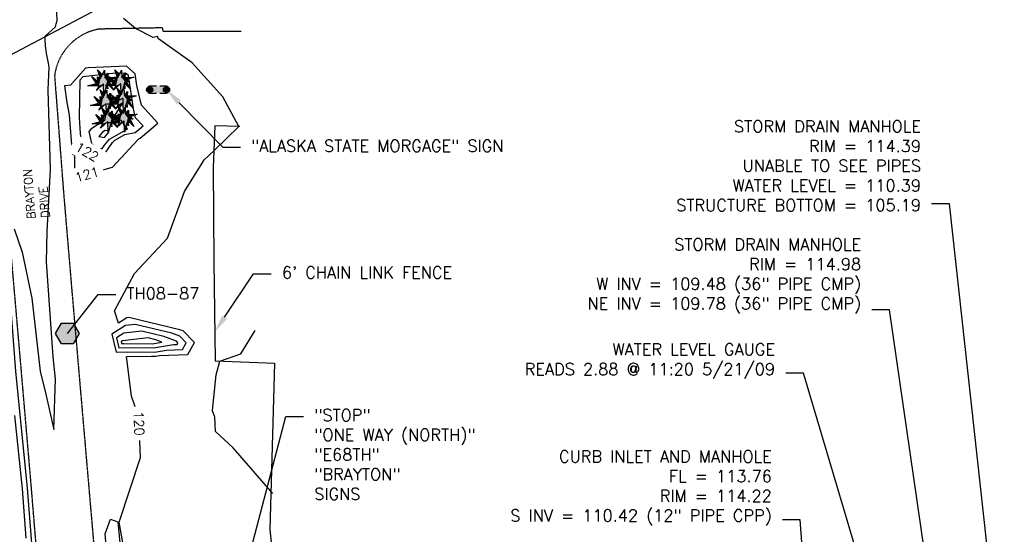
# Model space of a CAD drawing. Header units: feet. Extents: x 351431 to 355879, y 310968 to 329728.
# Tile 86 of 254: x 353611 to 354027, y 319200 to 319418. Entities that reach past the tile are written whole.
import ezdxf

# ---------------------------------------------------------------- set-up
doc = ezdxf.new("R2010")
doc.units = ezdxf.units.FT
doc.header["$MEASUREMENT"] = 0
doc.linetypes.add('D25', pattern=[0.375, 0.25, -0.125])
for name, color, linetype in [('ELIF', 153, 'LINKFENCE'), ('ELTCH-EG2', 253, 'Continuous'), ('ELTCN-EG2', 251, 'Continuous'), ('ELYSP', 1, 'D25'), ('ELYSS', 2, 'Continuous'), ('ESGH', 1, 'Continuous'), ('ESIO', 4, 'Continuous'), ('ESIS', 5, 'Continuous'), ('ESMask', 155, 'Continuous'), ('ETFS', 6, 'Continuous'), ('ETGH', 4, 'Continuous'), ('ETIF', 4, 'Continuous'), ('ETIS', 2, 'Continuous'), ('ETRC', 2, 'Continuous'), ('ETTC', 252, 'Continuous'), ('ETUD', 4, 'Continuous')]:
    doc.layers.add(name, color=color, linetype=linetype)
doc.styles.add('ANNO-TOPO', font='simplex.shx')
doc.styles.add('L180', font='simplex.shx', dxfattribs={"height": 3.6})
doc.styles.add('L80', font='simplex', dxfattribs={"height": 4})
doc.styles.add('ROMANSM', font='romansm.shx')
doc.linetypes.add('LINKFENCE', pattern='A,0.25,-0.08,0.25,-0.08,["X",ROMANSM,S=0.08,R=0,X=-0.004,Y=-0.04],-0.12', length=0.78)

# ---------------------------------------------------------------- blocks, each defined once
blk = doc.blocks.new('TH')
blk.add_hatch(color=256).paths.add_polyline_path([(-0.05, 0.0866), (0.05, 0.0866), (0.1, 0), (0.05, -0.0866), (-0.05, -0.0866), (-0.1, 0)])
for p, q in [((-0.1, 0), (-0.05, 0.0866)), ((-0.05, 0.0866), (0.05, 0.0866)), ((0.05, 0.0866), (0.1, 0)), ((-0.05, -0.0866), (-0.1, 0)), ((0.1, 0), (0.05, -0.0866)), ((0.05, -0.0866), (-0.05, -0.0866))]:
    blk.add_line(p, q)
blk = doc.blocks.new('ESICTREE')
blk.add_lwpolyline([(-0.0228, 0.0326), (0.0086, 0.0955), (0.012, 0.0318), (0.0384, 0.0707), (0.0368, 0.0342), (0.1121, 0.0359), (0.0509, 0.0144), (0.0782, -0.0055), (0.036, -0.003), (0.0045, -0.1139), (0.002, -0.0179), (-0.0592, -0.0742), (-0.0369, -0.0353), (-0.1304, -0.0353), (-0.0584, -0.0162), (-0.0982, 0.0425), (-0.046, 0.0003), (-0.0493, 0.04)], close=True)
for points in [[(-0.0255, 0.0334), (-0.0485, 0.0988), (-0.0089, 0.0605)], [(0.0483, -0.0037), (0.084, -0.0667), (0.0324, -0.0157), (0.0368, -0.0626), (0.0245, -0.0432)]]:
    blk.add_lwpolyline(points)
at = {"layer": 'ESMask'}
for points in [[(-0.0255, 0.0334), (-0.0485, 0.0988), (-0.0228, 0.0326), (-0.0089, 0.0605)], [(-0.0228, 0.0326), (0.0086, 0.0955), (-0.0369, -0.0353), (0.002, -0.0179)], [(0.002, -0.0179), (0.0086, 0.0955), (0.036, -0.003), (0.012, 0.0318)], [(-0.0369, -0.0353), (-0.0584, -0.0162), (-0.046, 0.0003), (-0.0982, 0.0425)], [(-0.046, 0.0003), (-0.0369, -0.0353), (-0.0493, 0.04), (-0.0228, 0.0326)], [(0.012, 0.0318), (0.0384, 0.0707), (0.036, -0.003), (0.0368, 0.0342)], [(0.0368, 0.0342), (0.1121, 0.0359), (0.036, -0.003), (0.0509, 0.0144)], [(0.036, -0.003), (0.0509, 0.0144), (0.0782, -0.0055)], [(-0.0369, -0.0353), (-0.1304, -0.0353), (-0.0584, -0.0162)], [(-0.0369, -0.0353), (0.002, -0.0179), (-0.0592, -0.0742)], [(0.002, -0.0179), (0.036, -0.003), (0.0045, -0.1139)], [(0.0245, -0.0432), (0.0368, -0.0626), (0.0324, -0.0157)], [(0.0324, -0.0157), (0.036, -0.003), (0.084, -0.0667), (0.0483, -0.0037)]]:
    blk.add_solid(points, dxfattribs=at)
blk = doc.blocks.new('ESIPVTSIGN')
for p, q in [((0.0573, 0.0286), (0, 0.0286)), ((0.143, 0.0286), (0.0857, 0.0286)), ((0, -0.0286), (0.0573, -0.0286)), ((0.0857, -0.0286), (0.143, -0.0286))]:
    blk.add_line(p, q)
for centre, start, end in [((0, 0), 145.06818, 214.93182), ((0, 0), 55.06818, 124.93182), ((0, 0), 325.06818, 34.93182), ((0.143, 0), 145.06818, 214.93182), ((0.143, 0), 55.06818, 124.93182), ((0.143, 0), 325.06818, 34.93182), ((0, 0), 235.06818, 304.93182), ((0.143, 0), 235.06818, 304.93182)]:
    blk.add_arc(centre, 0.0286, start, end)
at = {"layer": 'ESMask', "const_width": 0.0286}
for points in [[(0.0048, -0.0135, 0.998377), (-0.0048, 0.0135, 1.001626), (0.0048, -0.0135, -0.622608)], [(0.1478, -0.0135, 0.998377), (0.1382, 0.0135, 1.001626), (0.1478, -0.0135, -0.622608)]]:
    blk.add_lwpolyline(points, format="xyb", dxfattribs=at)
at = {"layer": 'ESMask'}
blk.add_solid([(0, 0.0286), (0.143, 0.0286), (0, -0.0286), (0.143, -0.0286)], dxfattribs=at)

msp = doc.modelspace()

# ---------------------------------------------------------------- linework, layer by layer
at = {"layer": 'ELIF', "flags": 128}
msp.add_lwpolyline([(353704.03, 319372.4), (353693.52, 319372.68), (353692.84, 319354.93), (353693.09, 319315.16), (353693.61, 319273.15), (353718.78, 319272.24), (353716.81, 319201.88), (353720.16, 319169.84)], dxfattribs=at)
at = {"layer": 'ELTCH-EG2', "flags": 128}
for points, elevation in [([(353634.13, 319360.22), (353634.15, 319350.78), (353639.17, 319351.99), (353650.18, 319355.15), (353660.91, 319366.71), (353661.53, 319367.28), (353661.96, 319367.36), (353669.44, 319373.78), (353662.5, 319381.4), (353660.5, 319389.63), (353659.74, 319394.63), (353656.15, 319397.85), (353639.96, 319397.18), (353638.82, 319397.06), (353632.39, 319389.9), (353630.29, 319389.53), (353630.12, 319389.56), (353629.89, 319389.59), (353630.87, 319382.51), (353631.87, 319377.33), (353633.16, 319360.99), (353633.18, 319360.8), (353634.13, 319360.22)], 121), ([(353640.16, 319361.21), (353641.46, 319360.16), (353647.06, 319361.01), (353650.23, 319365.51), (353651.16, 319366.61), (353655.42, 319368.99), (353659.74, 319369.75), (353663.11, 319372.64), (353659.98, 319376.07), (353659.08, 319379.78), (353656.92, 319393.87), (353655.7, 319394.97), (353650.16, 319394.75), (353637.62, 319393.37), (353636.37, 319391.97), (353636.05, 319376.13), (353636.57, 319369.42), (353637.28, 319362.96), (353640.16, 319361.21)], 122), ([(353644.15, 319362.85), (353645.89, 319363.11), (353646.87, 319364.51), (353648.95, 319366.99), (353656.16, 319371.01), (353656.49, 319371.43), (353653.93, 319374.85), (353650.26, 319375.43), (353654.7, 319382.53), (353654.69, 319384.14), (353654.56, 319384.18), (353652.66, 319383.4), (353647.72, 319379.37), (353646.87, 319374.93), (353641, 319371.23), (353640.25, 319370.28), (353641.36, 319365.12), (353641.42, 319365.07), (353644.15, 319362.85)], 123), ([(353648.15, 319370.54), (353647.16, 319370.7), (353645.91, 319369.91), (353644.44, 319368.07), (353646.84, 319367.71), (353648.6, 319369.95), (353648.15, 319370.54)], 124), ([(353675.35, 319284.96), (353659.83, 319288.6), (353655.68, 319288.13), (353649.88, 319284.48), (353651.69, 319276.82), (353662.84, 319276.98), (353667.93, 319276.91), (353672.99, 319277.77), (353679.76, 319278.06), (353681.35, 319280.86), (353678.71, 319283.64), (353675.35, 319284.96)], 121), ([(353671.97, 319283.54), (353662.59, 319285.74), (353655.05, 319284.89), (353651.88, 319282.89), (353652.87, 319278.7), (353658.97, 319278.78), (353667.48, 319278.67), (353675.94, 319280.1), (353677.51, 319280.17), (353677.87, 319280.82), (353677.26, 319281.46), (353671.97, 319283.54)], 122), ([(353717.97, 319217.07), (353701.22, 319236.44), (353693.7, 319243.27), (353693.45, 319249.4), (353692.56, 319252.02), (353692.8, 319254.93), (353694.05, 319267.21), (353695.55, 319273.08), (353704.52, 319276.17), (353710.56, 319285.97)], 119), ([(353668.59, 319282.12), (353665.34, 319282.88), (353654.43, 319281.65), (353653.88, 319281.3), (353654.05, 319280.57), (353655.11, 319280.59), (353667.04, 319280.43), (353671.12, 319281.12), (353668.59, 319282.12)], 123)]:
    msp.add_lwpolyline(points, dxfattribs=dict(at, elevation=elevation))
at = {"layer": 'ELTCN-EG2', "elevation": 120, "flags": 128}
for points in [[(353658.01, 319177.45), (353653.07, 319204.96), (353662.02, 319232.26), (353661.32, 319249.41), (353658.31, 319258.25), (353656.11, 319275.02), (353666.7, 319275.17), (353668.38, 319275.15), (353670.04, 319275.43), (353682.01, 319275.94), (353684.83, 319280.9), (353680.15, 319285.82), (353678.74, 319286.38), (353657.08, 319291.46), (353656.3, 319291.37), (353652.75, 319289.14), (353651.12, 319294.38), (353659.56, 319310.1), (353673.48, 319325.13), (353680.67, 319344.91), (353688.1, 319356.84), (353688.95, 319358.22), (353693.12, 319362.03), (353703.66, 319372.41), (353696.91, 319384.89), (353683.87, 319399.35), (353670.69, 319408.68), (353669.72, 319409.4), (353669.21, 319410.49), (353667.35, 319410.05), (353659.93, 319413.86), (353654.85, 319418.1)], [(353608.75, 319250.07), (353611.98, 319219.04), (353613.49, 319198.09)], [(353648.42, 319185.03), (353647.12, 319200), (353649.33, 319206.21), (353652.53, 319205.05), (353655.14, 319176.89)]]:
    msp.add_lwpolyline(points, dxfattribs=at)
at = {"layer": 'ETFS', "linetype": 'ByBlock', "lineweight": -2}
msp.add_line((353723.55, 319249.71), (353731.05, 319249.71), dxfattribs=at)
msp.add_lwpolyline([(353677.64, 319074.79), (353723.55, 319249.71)], dxfattribs=at)
at = {"layer": 'ETGH', "linetype": 'ByBlock', "lineweight": -2}
msp.add_line((353644.08, 319301.22), (353651.58, 319301.22), dxfattribs=at)
msp.add_lwpolyline([(353631.14, 319284.75), (353644.08, 319301.22)], dxfattribs=at)
at = {"layer": 'ETIF', "linetype": 'ByBlock', "lineweight": -2}
msp.add_line((353709.85, 319310.06), (353717.35, 319310.06), dxfattribs=at)
for points in [[(353594.27, 319395.9), (353678.39, 319440.53)], [(353697.61, 319291.68), (353709.85, 319310.06)]]:
    msp.add_lwpolyline(points, dxfattribs=at)
at = {"layer": 'ETIF'}
msp.add_solid([(353698.65, 319290.99), (353693.46, 319285.44), (353696.57, 319292.37)], dxfattribs=at)
at = {"layer": 'ETIS', "linetype": 'ByBlock', "lineweight": -2}
msp.add_line((353696.81, 319363.64), (353704.31, 319363.64), dxfattribs=at)
msp.add_lwpolyline([(353678.3, 319382.56), (353696.81, 319363.64)], dxfattribs=at)
at = {"layer": 'ETIS'}
msp.add_solid([(353677.41, 319381.69), (353673.06, 319387.93), (353679.19, 319383.44)], dxfattribs=at)
at = {"layer": 'ETUD', "linetype": 'ByBlock', "lineweight": -2}
for p, q in [((354004.11, 319339.58), (353996.61, 319339.58)), ((353978.81, 319294.71), (353971.31, 319294.71)), ((353942.4, 319267.91), (353934.9, 319267.91)), ((353941.03, 319205.95), (353933.53, 319205.95))]:
    msp.add_line(p, q, dxfattribs=at)
for points in [[(354031.72, 319089.19), (354004.11, 319339.58)], [(354009.69, 319081.45), (353978.81, 319294.71)], [(353994.66, 319091.83), (353942.4, 319267.91)], [(353951.18, 319069.97), (353941.03, 319205.95)]]:
    msp.add_lwpolyline(points, dxfattribs=at)

# ---------------------------------------------------------------- block references
at = {"layer": 'ESGH', "xscale": 50, "yscale": 50, "zscale": 50}
msp.add_blockref('TH', (353631.14, 319284.75), dxfattribs=at)
at = {"layer": 'ESIO', "xscale": 50, "yscale": 50, "zscale": 50}
for p in [(353646.35, 319391.35), (353653.61, 319391.42), (353647.4, 319382.98), (353654.64, 319383.56), (353648.09, 319375.3), (353655.08, 319375.71)]:
    msp.add_blockref('ESICTREE', p, dxfattribs=at)
at = {"layer": 'ESIS', "xscale": 50, "yscale": 50, "zscale": 50}
msp.add_blockref('ESIPVTSIGN', (353665.91, 319387.93), dxfattribs=at)

# ---------------------------------------------------------------- texts
at = {"layer": 'ETFS', "insert": (353735.55, 319252.71), "char_height": 5, "attachment_point": 1, "style": 'ANNO-TOPO'}
msp.add_mtext('"STOP"\\P"ONE WAY (NORTH)"\\P"E68TH" \\P"BRAYTON"\\PSIGNS', dxfattribs=at)
at = {"layer": 'ETGH', "insert": (353656.08, 319304.22), "char_height": 5, "attachment_point": 1, "style": 'ANNO-TOPO'}
msp.add_mtext('TH08-87', dxfattribs=at)
at = {"layer": 'ETIF', "insert": (353721.85, 319313.06), "char_height": 5, "attachment_point": 1, "style": 'ANNO-TOPO'}
msp.add_mtext("6' CHAIN LINK FENCE", dxfattribs=at)
at = {"layer": 'ETIS', "insert": (353708.81, 319366.64), "char_height": 5, "attachment_point": 1, "style": 'ANNO-TOPO'}
msp.add_mtext('"ALASKA STATE MORGAGE" SIGN', dxfattribs=at)
at = {"layer": 'ETRC', "insert": (353614.13, 319333.02), "char_height": 3.6, "width": 27.5061, "attachment_point": 1, "rotation": 94.6301, "style": 'L180', "bg_fill": 3, "box_fill_scale": 1.5, "bg_fill_color": 256, "bg_fill_true_color": 13158600, "bg_fill_transparency": 16324528}
msp.add_mtext('BRAYTON DRIVE', dxfattribs=at)
at = {"layer": 'ETUD', "char_height": 5, "attachment_point": 3, "style": 'ANNO-TOPO'}
for s, insert in [('STORM DRAIN MANHOLE\\PRIM = 114.39\\PUNABLE TO SEE PIPES\\PWATER LEVEL = 110.39\\PSTRUCTURE BOTTOM = 105.19', (353992.11, 319374.91)), ('STORM DRAIN MANHOLE\\PRIM = 114.98\\PW INV = 109.48 (36" PIPE CMP)\\PNE INV = 109.78 (36" PIPE CMP)', (353966.81, 319324.95)), ('WATER LEVEL GAUGE\\PREADS 2.88 @ 11:20 5/21/09', (353930.4, 319280.53)), ('CURB INLET AND MANHOLE\\PFL = 113.76\\PRIM = 114.22\\PS INV = 110.42 (12" PIPE CPP)', (353929.03, 319235.23))]:
    msp.add_mtext(s, dxfattribs=dict(at, insert=insert))

# ---------------------------------------------------------------- next in the draw order: linework, layer by layer
at = {"layer": 'ELTCH-EG2', "elevation": 121, "flags": 128}
msp.add_lwpolyline([(353608.67, 319328.98), (353612.06, 319319.21), (353616.03, 319299.67), (353619.65, 319268.82), (353621.94, 319259.62), (353625.4, 319244.14), (353626.04, 319265.54), (353625.14, 319274.94), (353622.32, 319315.09), (353622.61, 319327.99), (353623.94, 319354.14), (353623.01, 319387.85), (353623.49, 319397.49), (353623.12, 319399.08), (353622.81, 319400.55), (353622.55, 319401.92), (353622.33, 319403.18), (353622.16, 319404.36), (353622.02, 319405.45), (353621.92, 319406.46), (353621.84, 319407.41), (353621.79, 319408.29), (353621.77, 319409.11), (353621.76, 319409.87), (353621.78, 319410.58), (353626.06, 319414.58), (353626.2, 319415.18), (353626.35, 319415.73), (353626.49, 319416.24), (353626.61, 319416.78), (353626.74, 319417.27), (353626.57, 319423.42)], dxfattribs=at)
at = {"layer": 'ELYSP', "flags": 128}
msp.add_lwpolyline([(353550.59, 320228.69), (353552.73, 320181.56), (353555.1, 320128.42), (353557.57, 320080.42), (353560.13, 320029.3), (353562.63, 319976.66), (353565.17, 319924.78), (353567.54, 319875.46), (353570.53, 319818.84), (353573.75, 319767.97), (353576.41, 319723.22), (353579.78, 319674.29), (353582.99, 319626.37), (353586.63, 319574.23), (353590.54, 319524.09), (353594.6, 319470.85), (353598.84, 319418.8), (353603.08, 319369.56), (353607.17, 319319.18), (353611.54, 319268.93), (353615.8, 319219.32), (353619.46, 319174.59), (353624.13, 319119.39), (353630.59, 319045.79), (353634.54, 318999.23), (353638.74, 318950.66), (353643.08, 318900.57), (353647.53, 318851.06), (353651.4, 318803.54), (353655.39, 318754.69), (353659.82, 318705.06), (353664.24, 318654.24), (353668.84, 318599.52), (353673.22, 318549.47), (353677.25, 318502.82), (353679.32, 318477.55), (353683.63, 318427.3), (353687.46, 318383.12), (353691.77, 318331.95), (353695.96, 318282.64), (353699.99, 318234.21), (353703.48, 318186.8), (353706.63, 318137.72), (353710.13, 318083.91), (353713.31, 318031.4), (353716.29, 317978.08), (353718.95, 317928.53), (353720.86, 317876.08), (353722.72, 317827.15), (353724.18, 317775.54), (353725.03, 317730.55), (353725.4, 317677.15), (353725.83, 317624.49), (353725.64, 317570.85), (353725.14, 317520.11), (353724.3, 317471.03), (353723.1, 317421.11), (353721.69, 317368.11), (353720.23, 317316.97), (353719.08, 317266.15), (353718.29, 317239.83), (353717.74, 317223.45), (353715.58, 317178.68), (353713.21, 317133.13), (353710.14, 317088.18), (353706.61, 317040.65), (353702.66, 316995.47), (353700.11, 316972.43), (353697.63, 316969.83), (353692.84, 316972.56), (353691.89, 316981.43), (353690.3, 317008.03), (353688.41, 317059.29), (353687.08, 317109.92), (353686.1, 317160.49), (353686.08, 317210.45), (353686.25, 317261.96), (353686.2, 317311.87), (353685.87, 317362.48), (353685.59, 317413.02), (353685.55, 317463.52), (353685.53, 317513.75), (353685.52, 317564.84), (353685.08, 317615.26), (353684.49, 317665.67), (353683.35, 317716.09), (353681.92, 317766.41), (353680.44, 317816.78), (353678.41, 317867.23), (353675.52, 317917.56), (353671.9, 317967.31), (353669.03, 318018.16), (353664.73, 318068.77), (353658.21, 318118.82), (353653.04, 318169.31), (353647.64, 318219.12), (353642.36, 318269.12), (353637.06, 318325.02), (353632.11, 318374.34), (353627.14, 318424.33), (353623.15, 318474.22), (353617.92, 318523.91), (353613.47, 318573.63), (353608.95, 318623.5), (353606.74, 318673.52), (353601.26, 318722.93), (353596.71, 318772.94), (353592.45, 318822.53), (353588.09, 318872.34), (353583.94, 318922.49), (353579.91, 318972.04), (353575.51, 319021.96), (353571.31, 319071.79), (353567.11, 319121.61), (353562.91, 319171.59), (353561.53, 319187.86), (353556.85, 319237.19), (353552.72, 319287.01), (353548.45, 319336.8), (353544.17, 319386.54), (353540.25, 319436.34), (353536.48, 319485.97), (353532.43, 319535.5), (353528.82, 319585.26), (353524.93, 319635.14), (353521.47, 319684.88), (353518.46, 319734.54), (353515.72, 319784.76), (353512.88, 319834.48), (353510.17, 319883.98), (353507.49, 319933.9), (353504.78, 319984.16), (353502.17, 320033.47), (353499.6, 320083.23), (353498.06, 320115.16), (353499.04, 320120.06), (353498.73, 320133.37), (353498.21, 320182.61), (353499.05, 320232.73)], dxfattribs=at)
msp.add_lwpolyline([(353704.55, 319412.49), (353671.59, 319412.59), (353671.42, 319414.09), (353644.42, 319413.55, 0.32641), (353625.7, 319393.75), (353629.51, 319344.23), (353633.07, 319302.05), (353637.39, 319251.92), (353641.84, 319200.43), (353643.33, 319182.5), (353647.59, 319175.85), (353650.64, 319132.51), (353648.36, 319124.63), (353650.99, 319087.87), (353651.46, 319084.15, 0.198587), (353661.4, 319065.3, 0.194298), (353681.31, 319058.99), (353734.48, 319058.99), (353788.59, 319059.28), (353839.82, 319059.47), (353889.31, 319059.66), (353941.06, 319059.76), (353993.17, 319060.02), (354046.08, 319060.13), (354100.87, 319060.26), (354150.32, 319060.44), (354150.92, 319060.39), (354152.31, 319060.34), (354153.1, 319060.35), (354153.86, 319060.41), (354154.2, 319060.46), (354156.99, 319060.98), (354158.27, 319061.25), (354159.53, 319061.58), (354160.8, 319061.98), (354162.1, 319062.49), (354162.78, 319062.8), (354164.06, 319063.44), (354165.23, 319064.12), (354166.31, 319064.83), (354167.34, 319065.6), (354168.35, 319066.45), (354169.89, 319067.91), (354170.81, 319068.86), (354171.61, 319069.81), (354172.33, 319070.75), (354173, 319071.74), (354173.62, 319072.78), (354174.55, 319074.5), (354175.13, 319075.68), (354176.32, 319078.3), (354177.48, 319081.06), (354178.53, 319083.68), (354180.17, 319087.99), (354182.87, 319102.06), (354183.18, 319152.14), (354182.95, 319202.84), (354182.55, 319245.05), (354182.09, 319295.64)], format="xyb", dxfattribs=at)
at = {"layer": 'ELYSS', "flags": 128}
msp.add_lwpolyline([(353597.04, 319418.8), (353601.25, 319369.42), (353605.32, 319319.1), (353609.22, 319268.87), (353614.08, 319219.34), (353617.6, 319174.52), (353621.55, 319119.13), (353628.25, 319045.34), (353632.27, 318998.98), (353635.61, 318950.48), (353641.07, 318900.48), (353645.48, 318850.89), (353649.71, 318803.63), (353653.83, 318754.58)], dxfattribs=at)

# ---------------------------------------------------------------- next in the draw order: texts
at = {"layer": 'ETTC', "char_height": 4, "attachment_point": 5, "style": 'L80', "bg_fill": 3, "box_fill_scale": 1.5, "bg_fill_color": 256, "bg_fill_true_color": 13158600}
for s, insert, rotation, bg_fill_transparency in [('{122}', (353639.47, 319361.63, 122), 328.8258, 10991248), ('{121}', (353639.39, 319352.05, 121), 16.0036, 11200768), ('{120}', (353661.43, 319246.7, 120), 272.326, 11040528)]:
    msp.add_mtext(s, dxfattribs=dict(at, insert=insert, rotation=rotation, bg_fill_transparency=bg_fill_transparency))

doc.saveas('drawing.dxf')
